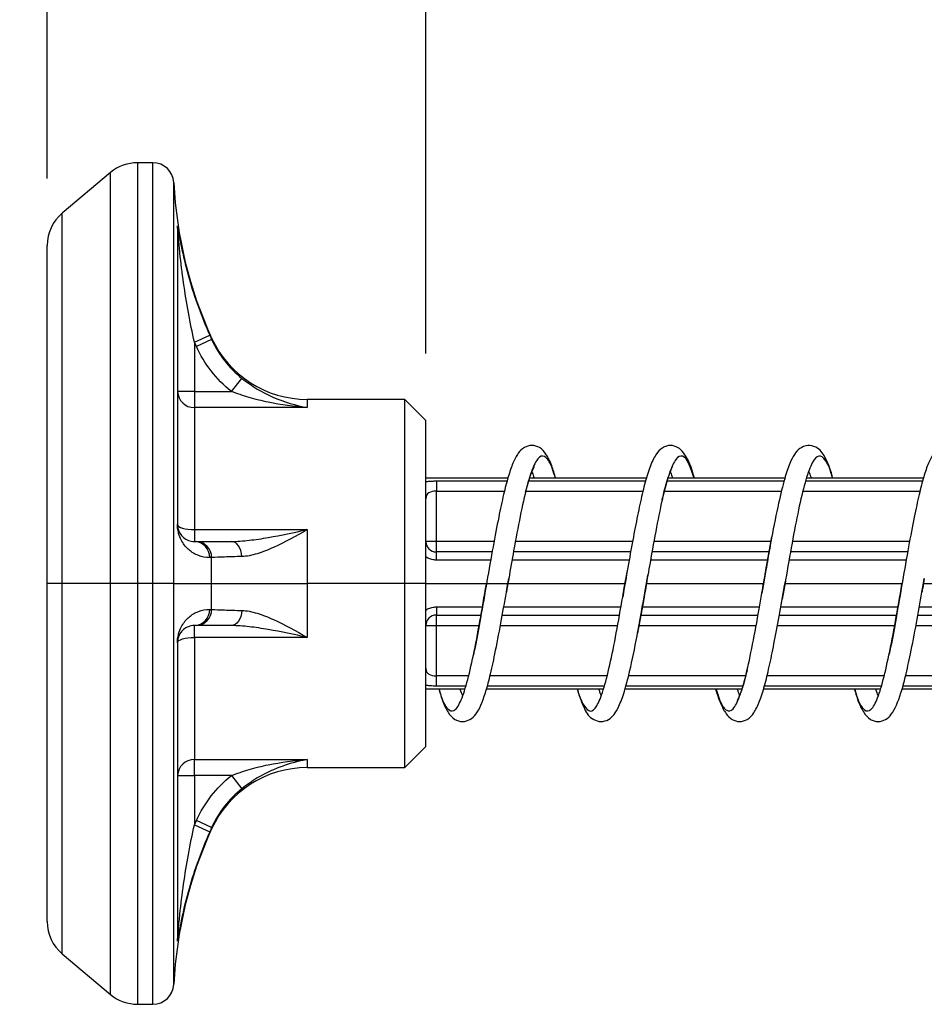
# Model space of a CAD drawing. Header units: millimetres. Extents: x 13 to 546, y 13 to 419.
# Tile 14 of 44: x 166 to 200, y 302 to 339. Entities that reach past the tile are written whole.
import ezdxf

# ---------------------------------------------------------------- set-up
doc = ezdxf.new("R2010")
doc.units = ezdxf.units.MM
doc.header["$LTSCALE"] = 2
doc.linetypes.add('SLD-Solid', pattern=[0])
doc.layers.add('DIMENSIONS', color=140, linetype='SLD-Solid', lineweight=25)
doc.styles.add('SLDTEXTSTYLE0', font='VERDANA.TTF')
doc.dimstyles.new('SLDDIMSTYLE0', dxfattribs={"dimtxt": 4.316016, "dimasz": 6.604, "dimexe": 0, "dimexo": 0.0625, "dimgap": 1.079004, "dimtad": 0, "dimtih": 1, "dimtoh": 1, "dimlfac": 1.25, "dimrnd": 1e-09, "dimzin": 4, "dimdsep": 46, "dimtxsty": 'SLDTEXTSTYLE0', "dimsah": 1, "dimcen": 0.09, "dimadec": 0, "dimazin": 1, "dimtfac": 1, "dimtmove": 0, "dimatfit": 0, "dimfxl": 0, "dimfrac": 2, "dimtolj": 1, "dimtzin": 12, "dimarcsym": 0})
doc.dimstyles.new('SLDDIMSTYLE1', dxfattribs={"dimtxt": 4.316016, "dimasz": 6.604, "dimexe": 0, "dimexo": 0.0625, "dimgap": 1.079004, "dimtad": 0, "dimtih": 1, "dimtoh": 1, "dimlfac": 1.25, "dimrnd": 1e-09, "dimzin": 4, "dimdsep": 46, "dimtxsty": 'SLDTEXTSTYLE0', "dimsah": 1, "dimcen": 0.09, "dimadec": 0, "dimazin": 1, "dimtfac": 1, "dimtofl": 0, "dimtmove": 0, "dimatfit": 3, "dimfxl": 0, "dimfrac": 2, "dimtolj": 1, "dimtzin": 12, "dimarcsym": 0})

# ---------------------------------------------------------------- blocks, each defined once
blk = doc.blocks.new('_D_12')
at = {"layer": 'DIMENSIONS'}
for p, q in [((166.548, 333.237), (166.548, 356.642)), ((180.948, 326.583), (180.948, 356.642)), ((131.018, 350.292), (129.568, 350.292)), ((129.568, 350.292), (129.568, 343.433)), ((143.843, 350.292), (145.292, 350.292)), ((145.292, 350.292), (145.292, 343.433)), ((166.548, 350.292), (149.691, 350.292)), ((180.948, 350.292), (193.648, 350.292)), ((129.568, 343.433), (131.018, 343.433)), ((145.292, 343.433), (143.843, 343.433))]:
    blk.add_line(p, q, dxfattribs=at)
for points in [[(166.548, 350.292), (159.944, 351.308), (159.944, 349.276)], [(180.948, 350.292), (187.552, 349.276), (187.552, 351.308)]]:
    blk.add_solid(points, dxfattribs=at)
at = {"layer": 'DIMENSIONS', "char_height": 4.2333, "attachment_point": 1, "style": 'SLDTEXTSTYLE0'}
for s, insert in [('18.0', (131.018, 356.635)), ('0.71', (131.018, 348.809))]:
    blk.add_mtext(s, dxfattribs=dict(at, insert=insert))
blk = doc.blocks.new('_D_13')
at = {"layer": 'DIMENSIONS'}
for p, q in [((166.548, 333.237), (166.548, 376.651)), ((233.748, 336.383), (233.748, 376.651)), ((166.548, 370.301), (188.125, 370.301)), ((193.973, 370.301), (192.524, 370.301)), ((192.524, 370.301), (192.524, 363.441)), ((206.798, 370.301), (208.248, 370.301)), ((208.248, 370.301), (208.248, 363.441)), ((233.748, 370.301), (212.647, 370.301)), ((192.524, 363.441), (193.973, 363.441)), ((208.248, 363.441), (206.798, 363.441))]:
    blk.add_line(p, q, dxfattribs=at)
for points in [[(166.548, 370.301), (173.152, 369.285), (173.152, 371.317)], [(233.748, 370.301), (227.144, 371.317), (227.144, 369.285)]]:
    blk.add_solid(points, dxfattribs=at)
at = {"layer": 'DIMENSIONS', "char_height": 4.2333, "attachment_point": 1, "style": 'SLDTEXTSTYLE0'}
for s, insert in [('84.0', (193.973, 376.644)), ('3.31', (193.973, 368.818))]:
    blk.add_mtext(s, dxfattribs=dict(at, insert=insert))

msp = doc.modelspace()

# ---------------------------------------------------------------- linework, layer by layer
for p, q in [((170.567, 333.8432), (169.9905, 333.8432)), ((169.9905, 317.8432), (169.9905, 333.8432)), ((170.567, 317.8432), (170.567, 333.8432)), ((168.9621, 333.4689), (167.1195, 331.9228)), ((168.9621, 317.8432), (168.9621, 333.4689)), ((171.3661, 317.8432), (171.3661, 333.0813)), ((167.1195, 317.8432), (167.1195, 331.9228)), ((171.5018, 331.4442), (171.5018, 320.0977)), ((172.148, 327.0219), (172.7326, 327.2809)), ((172.148, 327.0219), (172.148, 325.1475)), ((172.2212, 326.8589), (172.148, 327.0219)), ((172.803, 327.1241), (172.2212, 326.8589)), ((172.803, 327.1766), (172.803, 327.1241)), ((173.5529, 325.1475), (173.951, 325.6443)), ((172.148, 325.1475), (171.508, 325.1475)), ((172.148, 325.1475), (172.148, 324.5356)), ((172.148, 325.1475), (173.5529, 325.1475)), ((180.148, 324.8432), (176.4393, 324.8432)), ((176.4393, 324.8432), (176.4393, 324.5356)), ((180.948, 324.0432), (180.148, 324.8432)), ((180.148, 317.8432), (180.148, 324.8432)), ((172.148, 324.5356), (172.148, 319.8956)), ((176.4393, 324.5356), (172.148, 324.5356)), ((180.948, 317.8432), (180.948, 324.0432)), ((184.0645, 321.8432), (180.948, 321.8432)), ((181.348, 321.7432), (181.348, 321.3532)), ((181.348, 321.7432), (184.0383, 321.7432)), ((184.8611, 321.7432), (189.3063, 321.7432)), ((189.3372, 321.8432), (184.8925, 321.8432)), ((190.1254, 321.7432), (194.571, 321.7432)), ((194.5978, 321.8432), (190.1536, 321.8432)), ((195.4026, 321.7432), (199.8383, 321.7432)), ((199.8645, 321.8432), (195.4363, 321.8432)), ((181.348, 319.4432), (181.348, 321.3532)), ((181.348, 321.3532), (183.936, 321.3532)), ((184.7506, 321.3532), (189.2041, 321.3532)), ((190.0153, 321.3532), (194.4735, 321.3532)), ((195.2887, 321.3532), (199.736, 321.3532)), ((172.148, 319.8956), (172.148, 319.4432)), ((172.148, 319.8956), (176.4393, 319.8956)), ((176.4393, 319.8956), (176.4393, 317.8432)), ((172.148, 319.4432), (172.2212, 319.4432)), ((181.348, 319.4432), (180.948, 319.4432)), ((181.348, 319.0432), (181.348, 319.4432)), ((183.5403, 319.4432), (181.348, 319.4432)), ((188.8085, 319.4432), (184.3486, 319.4432)), ((194.0706, 319.4432), (189.6134, 319.4432)), ((193.8761, 318.3444), (194.102, 319.6137)), ((199.3403, 319.4432), (194.8832, 319.4432)), ((181.348, 318.7321), (181.348, 319.0432)), ((183.4666, 319.0432), (181.348, 319.0432)), ((188.7338, 319.0432), (184.2748, 319.0432)), ((193.9991, 319.0432), (189.542, 319.0432)), ((199.2666, 319.0432), (194.8119, 319.0432)), ((172.803, 317.8432), (172.803, 318.8315)), ((183.4117, 318.7321), (181.348, 318.7321)), ((188.6784, 318.7321), (184.221, 318.7321)), ((193.9436, 318.7321), (189.487, 318.7321)), ((199.2117, 318.7321), (194.7569, 318.7321)), ((188.4937, 317.6813), (188.6086, 318.34)), ((193.876, 318.3444), (193.7981, 317.8981)), ((184.0556, 317.7764), (184.0999, 318.0321)), ((188.5352, 317.9199), (188.4936, 317.6813)), ((189.3233, 317.7822), (189.3892, 318.1647)), ((193.7981, 317.8981), (193.7262, 317.4818)), ((194.6161, 317.933), (194.4967, 317.2492)), ((194.5862, 317.7604), (194.6162, 317.933)), ((199.8556, 317.7764), (199.8999, 318.0321)), ((167.1195, 317.8432), (166.548, 317.8432)), ((168.9621, 317.8432), (167.1195, 317.8432)), ((167.1195, 303.7637), (167.1195, 317.8432)), ((169.9905, 317.8432), (168.9621, 317.8432)), ((168.9621, 302.2176), (168.9621, 317.8432)), ((170.567, 317.8432), (169.9905, 317.8432)), ((169.9905, 301.8432), (169.9905, 317.8432)), ((171.3661, 317.8432), (170.567, 317.8432)), ((170.567, 301.8432), (170.567, 317.8432)), ((171.3661, 317.8432), (172.803, 317.8432)), ((171.3661, 302.6051), (171.3661, 317.8432)), ((172.803, 316.855), (172.803, 317.8432)), ((172.803, 317.8432), (176.4393, 317.8432)), ((176.4393, 317.8432), (176.4393, 315.7909)), ((180.148, 317.8432), (176.4393, 317.8432)), ((180.148, 310.8432), (180.148, 317.8432)), ((180.948, 317.8432), (180.148, 317.8432)), ((180.948, 311.6432), (180.948, 317.8432)), ((180.948, 317.8432), (184.0672, 317.8432)), ((184.0096, 317.5158), (184.0556, 317.7764)), ((184.0673, 317.8432), (188.5219, 317.8432)), ((188.4936, 317.6813), (188.432, 317.3278)), ((189.2179, 317.1788), (189.3233, 317.7822)), ((189.3338, 317.8432), (193.7886, 317.8432)), ((194.6006, 317.8432), (199.0552, 317.8432)), ((199.8096, 317.5158), (199.8556, 317.7764)), ((199.8673, 317.8432), (204.3219, 317.8432)), ((189.2178, 317.1788), (188.9969, 315.9505)), ((181.348, 316.9543), (181.348, 316.6432)), ((181.348, 316.9543), (183.1009, 316.9543)), ((183.9105, 316.9543), (188.3653, 316.9543)), ((189.1787, 316.9543), (193.635, 316.9543)), ((194.4441, 316.9543), (198.9009, 316.9543)), ((199.7105, 316.9543), (204.1653, 316.9543)), ((181.348, 316.6432), (183.0469, 316.6432)), ((181.348, 316.2432), (181.348, 316.6432)), ((183.8556, 316.6432), (188.3098, 316.6432)), ((189.1232, 316.6432), (193.5802, 316.6432)), ((194.3892, 316.6432), (198.8469, 316.6432)), ((199.6556, 316.6432), (204.1098, 316.6432)), ((172.2212, 316.2432), (172.148, 316.2432)), ((172.148, 315.7909), (172.148, 316.2432)), ((180.948, 316.2432), (181.348, 316.2432)), ((181.348, 314.3332), (181.348, 316.2432)), ((181.348, 316.2432), (182.9735, 316.2432)), ((183.7832, 316.2432), (188.2384, 316.2432)), ((189.0514, 316.2432), (193.5078, 316.2432)), ((194.3144, 316.2432), (198.7735, 316.2432)), ((199.5832, 316.2432), (204.0384, 316.2432)), ((176.4393, 315.7909), (172.148, 315.7909)), ((172.148, 315.7909), (172.148, 311.1509)), ((171.5018, 315.5888), (171.5018, 304.2423)), ((181.348, 313.9432), (181.348, 314.3332)), ((182.5711, 314.3332), (181.348, 314.3332)), ((187.8335, 314.3332), (183.3892, 314.3332)), ((193.1075, 314.3332), (188.6484, 314.3332)), ((198.3711, 314.3332), (193.918, 314.3332)), ((203.6335, 314.3332), (199.1892, 314.3332)), ((180.948, 313.8432), (182.4289, 313.8432)), ((182.462, 313.9432), (181.348, 313.9432)), ((183.2556, 313.8432), (187.6873, 313.8432)), ((187.7229, 313.9432), (183.283, 313.9432)), ((188.5209, 313.8432), (192.9653, 313.8432)), ((192.9949, 313.9432), (188.5469, 313.9432)), ((193.7885, 313.8432), (198.2289, 313.8432)), ((198.262, 313.9432), (193.8209, 313.9432)), ((199.0556, 313.8432), (203.4873, 313.8432)), ((203.5229, 313.9432), (199.083, 313.9432)), ((180.148, 310.8432), (180.948, 311.6432)), ((172.148, 311.1509), (176.4393, 311.1509)), ((172.148, 310.539), (172.148, 311.1509)), ((176.4393, 311.1509), (176.4393, 310.8432)), ((176.4393, 310.8432), (180.148, 310.8432)), ((171.508, 310.539), (172.148, 310.539)), ((172.148, 310.539), (172.148, 308.6645)), ((173.5529, 310.539), (172.148, 310.539)), ((173.5529, 310.539), (173.951, 310.0422)), ((172.148, 308.6645), (172.2212, 308.8275)), ((172.148, 308.6645), (172.7326, 308.4055)), ((172.803, 308.5624), (172.2212, 308.8275)), ((172.803, 308.5624), (172.803, 308.5099)), ((167.1195, 303.7637), (168.9621, 302.2176)), ((169.9905, 301.8432), (170.567, 301.8432))]:
    msp.add_line(p, q)
at = {"flags": 128}
for points in [[(171.508, 320.0832), (171.5203, 320.0466), (171.5567, 320.0114), (171.6158, 319.979), (171.6954, 319.9505), (171.7924, 319.9272), (171.9031, 319.9099), (172.0231, 319.8992), (172.148, 319.8956)], [(173.951, 318.8685), (173.9368, 318.9836), (173.9098, 319.0927), (173.8707, 319.192), (173.821, 319.2783), (173.7623, 319.3486), (173.6965, 319.4006), (173.6259, 319.4325), (173.5529, 319.4432)], [(173.951, 316.8179), (173.9368, 316.7028), (173.9098, 316.5938), (173.8707, 316.4944), (173.821, 316.4082), (173.7623, 316.3379), (173.6965, 316.2859), (173.6259, 316.254), (173.5529, 316.2432)], [(171.508, 315.6032), (171.5203, 315.6398), (171.5567, 315.675), (171.6158, 315.7075), (171.6954, 315.7359), (171.7924, 315.7592), (171.9031, 315.7766), (172.0231, 315.7873), (172.148, 315.7909)]]:
    msp.add_lwpolyline(points, dxfattribs=at)
for centre, radius, start, end in [((169.9905, 332.2432), 1.6, 90, 130), ((170.567, 333.0432), 0.8, 2.7294, 90), ((187.348, 333.8432), 16, 182.7294, 204.62432), ((168.148, 330.6971), 1.6, 130, 180), ((170.8849, 331.3568), 0.623, 0.00042, 8.0596), ((176.4393, 328.8432), 4, 204.62432, 270), ((172.1342, 325.1619), 0.6264, 181.31598, 271.25814), ((171.4855, 320.0822), 0.0225, 2.55919, 43.49513), ((172.1209, 318.8321), 0.6117, 359.8312, 87.46188), ((172.1928, 318.8336), 0.6103, 359.79635, 87.32721), ((172.1209, 316.8543), 0.6117, 272.53812, 0.16882), ((172.1928, 316.8528), 0.6103, 272.67279, 0.20365), ((171.4855, 315.6042), 0.0225, 316.50487, 357.44081), ((172.1342, 310.5246), 0.6264, 88.74186, 178.68402), ((176.4393, 306.8432), 4, 90, 155.37568), ((187.348, 301.8432), 16, 155.37568, 177.2706), ((168.148, 304.9893), 1.6, 180, 230), ((170.8849, 304.3296), 0.623, 351.9404, 359.99958), ((170.567, 302.6432), 0.8, 270, 357.2706), ((169.9905, 303.4432), 1.6, 230, 270)]:
    msp.add_arc(centre, radius, start, end)
for points, knots in [([(171.5018, 331.4442), (171.5018, 331.4528), (171.5052, 331.4367), (171.5146, 331.3831), (171.5206, 331.3472), (171.5395, 331.2347), (171.5539, 331.1501), (171.6, 330.8925), (171.6346, 330.7144), (171.7489, 330.1762), (171.8401, 329.809), (172.0488, 329.0815), (172.1665, 328.7195), (172.4289, 327.9987), (172.5737, 327.6397), (172.7326, 327.2809)], [0, 0, 0, 0, 0.03125, 0.03125, 0.0625, 0.0625, 0.125, 0.125, 0.25, 0.25, 0.5, 0.5, 0.75, 0.75, 1, 1, 1, 1]), ([(172.148, 327.0219), (172.0654, 327.3948), (171.9901, 327.768), (171.8536, 328.5179), (171.7924, 328.8945), (171.6839, 329.6518), (171.6365, 330.034), (171.577, 330.5946), (171.559, 330.7801), (171.5351, 331.0487), (171.5276, 331.1369), (171.5177, 331.2545), (171.5146, 331.2921), (171.5097, 331.3483), (171.508, 331.3655), (171.508, 331.3568)], [0, 0, 0, 0, 0.25, 0.25, 0.5, 0.5, 0.75, 0.75, 0.875, 0.875, 0.9375, 0.9375, 0.96875, 0.96875, 1, 1, 1, 1]), ([(171.508, 331.3568), (171.508, 330.8893), (171.508, 329.5508), (171.508, 325.5075), (171.508, 322.9038), (171.508, 320.0832)], [0, 0, 0, 0, 0.5, 0.5, 1, 1, 1, 1]), ([(166.548, 317.8432), (166.548, 321.2522), (166.548, 324.5218), (166.548, 329.3428), (166.548, 330.6971), (166.548, 330.6971)], [0, 0, 0, 0, 0.5, 0.5, 1, 1, 1, 1]), ([(173.5529, 325.1475), (173.2667, 325.3768), (173.0069, 325.6413), (172.5617, 326.2146), (172.3736, 326.5247), (172.2212, 326.8589)], [0, 0, 0, 0, 0.5, 0.5, 1, 1, 1, 1]), ([(172.803, 327.1241), (172.9344, 326.8353), (173.0965, 326.5673), (173.4804, 326.0716), (173.7043, 325.8428), (173.951, 325.6443)], [0, 0, 0, 0, 0.5, 0.5, 1, 1, 1, 1]), ([(173.951, 325.6443), (174.1394, 325.4927), (174.3349, 325.3582), (174.7402, 325.1176), (174.9498, 325.0119), (175.578, 324.7407), (176.0054, 324.6134), (176.4393, 324.5356)], [0, 0, 0, 0, 0.25, 0.25, 0.5, 0.5, 1, 1, 1, 1]), ([(176.4393, 324.5356), (175.9358, 324.571), (175.4402, 324.6371), (174.7115, 324.7868), (174.4684, 324.846), (173.9982, 324.9828), (173.7714, 325.0599), (173.5529, 325.1475)], [0, 0, 0, 0, 0.5, 0.5, 0.75, 0.75, 1, 1, 1, 1]), ([(185.8885, 321.8432), (185.8382, 322.0097), (185.7246, 322.3862), (185.5294, 322.7661), (185.3276, 323.0055), (184.984, 323.1253), (184.6409, 323.0117), (184.4487, 322.7979), (184.253, 322.4359), (184.075, 321.9105), (183.8972, 321.2304), (183.7107, 320.3437), (183.4923, 319.2141), (183.345, 318.3621), (183.2675, 317.9141)], [0, 0, 0, 0, 0.0727536, 0.1644768, 0.2429767, 0.298903, 0.3524173, 0.4237027, 0.5067784, 0.5918739, 0.6796341, 0.7736638, 0.8809803, 1, 1, 1, 1]), ([(191.1556, 321.8432), (191.1409, 321.8976), (191.0208, 322.3435), (190.84, 322.73), (190.5684, 323.016), (190.3005, 323.1074), (190.0741, 323.0716), (189.88, 322.9768), (189.6722, 322.7471), (189.4631, 322.2865), (189.2633, 321.6383), (189.0852, 320.8683), (188.9064, 319.9806), (188.7198, 318.9791), (188.5972, 318.2757), (188.5352, 317.9199)], [0, 0, 0, 0, 0.0219268, 0.1798994, 0.2462772, 0.2981989, 0.3238624, 0.3558609, 0.4393534, 0.5372655, 0.6319101, 0.7225812, 0.8127411, 0.9052856, 1, 1, 1, 1]), ([(196.4253, 321.8432), (196.4174, 321.873), (196.3231, 322.2269), (196.1402, 322.6496), (195.9053, 323.0067), (195.4598, 323.1275), (195.1346, 322.9784), (194.9504, 322.7506), (194.7752, 322.402), (194.5762, 321.8103), (194.3457, 320.8755), (194.1317, 319.7972), (193.974, 318.9074), (193.9011, 318.4886), (193.876, 318.3444)], [0, 0, 0, 0, 0.0124636, 0.1480215, 0.2625083, 0.3198768, 0.3811913, 0.4506025, 0.5295192, 0.6271344, 0.7452426, 0.8835403, 0.9598947, 1, 1, 1, 1]), ([(201.6885, 321.8432), (201.6382, 322.0097), (201.5246, 322.3862), (201.3294, 322.7661), (201.1276, 323.0055), (200.784, 323.1253), (200.4409, 323.0117), (200.2487, 322.7979), (200.053, 322.4359), (199.875, 321.9105), (199.6972, 321.2304), (199.5107, 320.3437), (199.2923, 319.2141), (199.145, 318.3621), (199.0675, 317.9141)], [0, 0, 0, 0, 0.0727536, 0.1644768, 0.2429767, 0.298903, 0.3524173, 0.4237027, 0.5067784, 0.5918739, 0.6796341, 0.7736638, 0.8809803, 1, 1, 1, 1]), ([(185.8739, 321.8432), (185.8379, 321.9674), (185.7194, 322.377), (185.519, 322.6845), (185.274, 322.7221), (185.025, 322.3194), (184.7786, 321.5365), (184.5334, 320.4333), (184.305, 319.2219), (184.1615, 318.3882), (184.1002, 318.032)], [0, 0, 0, 0, 0.0605959, 0.1997904, 0.3387347, 0.4782453, 0.6173794, 0.7563464, 0.8958859, 1, 1, 1, 1]), ([(191.1444, 321.8432), (191.0803, 322.0417), (190.9341, 322.4945), (190.7028, 322.7449), (190.4574, 322.6333), (190.2113, 322.0985), (189.9622, 321.2005), (189.7169, 320.0111), (189.5261, 318.9491), (189.4166, 318.3192), (189.3897, 318.1646)], [0, 0, 0, 0, 0.110043, 0.2510936, 0.3915819, 0.5321546, 0.6731907, 0.8136482, 0.9542745, 1, 1, 1, 1]), ([(196.4141, 321.8432), (196.4032, 321.8846), (196.3098, 322.2375), (196.1361, 322.5758), (195.8887, 322.7644), (195.6405, 322.4969), (195.3956, 321.8371), (195.1478, 320.8311), (194.8999, 319.57), (194.7243, 318.5522), (194.629, 318.0068), (194.6161, 317.933)], [0, 0, 0, 0, 0.01817304, 0.1551454, 0.2924466, 0.42989303, 0.56685789, 0.70423341, 0.84160893, 0.97857378, 1, 1, 1, 1]), ([(184.7386, 321.3058), (184.7595, 321.3899), (184.8318, 321.6816), (184.9383, 322.0093), (185.0553, 322.2648), (185.0667, 322.2886), (185.0714, 322.2984)], [0, 0, 0, 0, 0.13345109, 0.46273004, 0.77938148, 1, 1, 1, 1]), ([(184.9777, 322.083), (184.9982, 322.0403), (185.0235, 321.9876), (185.0587, 321.8662), (185.0653, 321.8432)], [0, 0, 0, 0, 0.8106527, 1, 1, 1, 1]), ([(189.935, 321.0197), (189.9549, 321.1085), (190.0317, 321.4503), (190.1563, 321.8737), (190.2975, 322.2328), (190.3234, 322.279), (190.3349, 322.2993)], [0, 0, 0, 0, 0.1105973, 0.42574831, 0.7468805, 1, 1, 1, 1]), ([(190.2443, 322.0857), (190.2496, 322.0746), (190.2722, 322.0272), (190.3043, 321.923), (190.3289, 321.8432)], [0, 0, 0, 0, 0.234968, 1, 1, 1, 1]), ([(195.5123, 322.0905), (195.5192, 322.0765), (195.5436, 322.0272), (195.5751, 321.92), (195.5977, 321.8432)], [0, 0, 0, 0, 0.28334707, 1, 1, 1, 1]), ([(180.948, 321.7125), (180.9703, 321.7166), (181.0396, 321.7292), (181.1762, 321.7403), (181.2909, 321.7422), (181.348, 321.7432)], [0, 0, 0, 0, 0.1924583, 0.5981884, 1, 1, 1, 1]), ([(181.348, 321.3532), (181.2398, 321.3532), (181.1322, 321.3342), (180.9856, 321.241), (180.948, 321.1648), (180.948, 321.0681)], [0, 0, 0, 0, 0.5, 0.5, 1, 1, 1, 1]), ([(172.7326, 318.8303), (172.574, 318.8278), (172.4291, 318.8573), (172.1663, 318.9581), (172.0484, 319.0296), (171.8391, 319.2096), (171.7482, 319.3162), (171.6336, 319.5172), (171.599, 319.5903), (171.5532, 319.7282), (171.539, 319.7784), (171.5202, 319.8744), (171.5143, 319.9101), (171.5051, 319.995), (171.5018, 320.0457), (171.5018, 320.0977)], [0, 0, 0, 0, 0.25, 0.25, 0.5, 0.5, 0.75, 0.75, 0.875, 0.875, 0.9375, 0.9375, 0.96875, 0.96875, 1, 1, 1, 1]), ([(171.508, 320.0832), (171.508, 320.0572), (171.5097, 320.0321), (171.5145, 319.9897), (171.5175, 319.9719), (171.5273, 319.9238), (171.5347, 319.8986), (171.5585, 319.8293), (171.5765, 319.7924), (171.6361, 319.6912), (171.6834, 319.6374), (171.7922, 319.5465), (171.8535, 319.5103), (171.9901, 319.4587), (172.0655, 319.4432), (172.148, 319.4432)], [0, 0, 0, 0, 0.03125, 0.03125, 0.0625, 0.0625, 0.125, 0.125, 0.25, 0.25, 0.5, 0.5, 0.75, 0.75, 1, 1, 1, 1]), ([(173.5529, 319.4432), (173.7714, 319.4432), (173.9982, 319.4604), (174.4684, 319.5139), (174.7115, 319.5506), (175.4402, 319.6758), (175.9358, 319.7802), (176.4393, 319.8956)], [0, 0, 0, 0, 0.25, 0.25, 0.5, 0.5, 1, 1, 1, 1]), ([(176.4393, 319.8956), (176.0054, 319.6418), (175.578, 319.4063), (174.9498, 319.1222), (174.7402, 319.0384), (174.3349, 318.9144), (174.1394, 318.8732), (173.951, 318.8685)], [0, 0, 0, 0, 0.5, 0.5, 0.75, 0.75, 1, 1, 1, 1]), ([(172.3095, 319.4432), (172.4562, 319.4432), (172.7756, 319.4432), (173.2801, 319.4432), (173.5529, 319.4432)], [0, 0, 0, 0, 0.45953115, 1, 1, 1, 1]), ([(180.948, 319.4432), (180.948, 319.395), (180.957, 319.3448), (180.994, 319.25), (181.0225, 319.2048), (181.1318, 319.0905), (181.2398, 319.0432), (181.348, 319.0432)], [0, 0, 0, 0, 0.25, 0.25, 0.5, 0.5, 1, 1, 1, 1]), ([(173.951, 318.8685), (173.7038, 318.8624), (173.4846, 318.8561), (173.1001, 318.8436), (172.9341, 318.8373), (172.803, 318.8315)], [0, 0, 0, 0, 0.5, 0.5, 1, 1, 1, 1]), ([(181.348, 318.7321), (181.2911, 318.7363), (181.1766, 318.7446), (181.04, 318.793), (180.9705, 318.8409), (180.948, 318.8564)], [0, 0, 0, 0, 0.4007244, 0.8054421, 1, 1, 1, 1]), ([(193.7256, 317.4819), (193.7728, 317.7552), (193.8231, 318.0468), (193.873, 318.3268), (193.8761, 318.3444)], [0, 0, 0, 0, 0.9371626, 1, 1, 1, 1]), ([(183.2675, 317.9141), (183.1872, 317.4474), (183.0371, 316.5765), (182.8682, 315.6404), (182.7783, 315.2289), (182.757, 315.1314)], [0, 0, 0, 0, 0.4683403, 0.8740353, 1, 1, 1, 1]), ([(184.1002, 318.032), (184.0795, 317.9132), (184.0494, 317.74), (184.0193, 317.5694), (184.0099, 317.5157)], [0, 0, 0, 0, 0.6856477, 1, 1, 1, 1]), ([(189.3897, 318.1646), (189.3336, 317.8375), (189.2761, 317.5024), (189.2192, 317.1863), (189.2178, 317.1788)], [0, 0, 0, 0, 0.9762364, 1, 1, 1, 1]), ([(199.0675, 317.9141), (198.9872, 317.4474), (198.8371, 316.5765), (198.6682, 315.6404), (198.5783, 315.2289), (198.557, 315.1314)], [0, 0, 0, 0, 0.4683403, 0.8740353, 1, 1, 1, 1]), ([(199.9002, 318.032), (199.8795, 317.9132), (199.8494, 317.74), (199.8193, 317.5694), (199.8099, 317.5157)], [0, 0, 0, 0, 0.6856477, 1, 1, 1, 1]), ([(166.548, 304.9893), (166.548, 304.9893), (166.548, 306.3436), (166.548, 311.1647), (166.548, 314.4343), (166.548, 317.8432)], [0, 0, 0, 0, 0.5, 0.5, 1, 1, 1, 1]), ([(181.4372, 313.8432), (181.4787, 313.7017), (181.5883, 313.3281), (181.7726, 312.9431), (181.9799, 312.7093), (182.1741, 312.6149), (182.4005, 312.579), (182.6683, 312.6711), (182.9404, 312.951), (183.1656, 313.4861), (183.3925, 314.3168), (183.5834, 315.1989), (183.7982, 316.2942), (183.9408, 317.1181), (184.0096, 317.5158)], [0, 0, 0, 0, 0.06110909, 0.16137969, 0.24688339, 0.27965262, 0.30593434, 0.35910666, 0.42708334, 0.58886113, 0.67745659, 0.77557604, 0.89168576, 1, 1, 1, 1]), ([(181.4467, 313.8432), (181.4722, 313.7519), (181.5802, 313.3638), (181.7693, 313.0406), (182.0147, 312.9415), (182.264, 313.2892), (182.5097, 314.0227), (182.7554, 315.0869), (183.0046, 316.3875), (183.1684, 317.3395), (183.2502, 317.8145)], [0, 0, 0, 0, 0.042095, 0.178842, 0.3155068, 0.4527188, 0.589421, 0.7261232, 0.8633352, 1, 1, 1, 1]), ([(186.7032, 313.8432), (186.7046, 313.838), (186.7882, 313.5121), (186.9523, 313.1692), (187.2007, 312.9182), (187.4479, 313.13), (187.6929, 313.7374), (187.9416, 314.7008), (188.1885, 315.934), (188.3712, 316.9789), (188.4737, 317.5667), (188.4937, 317.6813)], [0, 0, 0, 0, 0.0022531, 0.1397957, 0.2778219, 0.4157023, 0.5532525, 0.6913358, 0.8291489, 0.9667141, 1, 1, 1, 1]), ([(191.9645, 313.8432), (191.969, 313.8258), (192.0303, 313.5901), (192.1535, 313.2591), (192.3486, 312.8866), (192.541, 312.6751), (192.884, 312.561), (193.2276, 312.6814), (193.4296, 312.918), (193.6379, 313.3387), (193.8278, 313.9349), (194.0055, 314.6682), (194.1872, 315.5552), (194.3857, 316.6074), (194.5181, 317.3686), (194.5862, 317.7604)], [0, 0, 0, 0, 0.0067992, 0.0918851, 0.1749514, 0.2462289, 0.2997371, 0.3556572, 0.4341482, 0.5258611, 0.6166043, 0.7059688, 0.797597, 0.8958157, 1, 1, 1, 1]), ([(191.9811, 313.8432), (192.0331, 313.6742), (192.1673, 313.2374), (192.3859, 312.9605), (192.631, 313.0114), (192.8778, 313.4926), (193.1265, 314.3443), (193.3714, 315.5004), (193.5719, 316.5949), (193.69, 317.2765), (193.7256, 317.4819)], [0, 0, 0, 0, 0.08955286, 0.23141296, 0.37269707, 0.51423572, 0.65605186, 0.79732049, 0.93892826, 1, 1, 1, 1]), ([(197.2372, 313.8432), (197.2787, 313.7017), (197.3883, 313.3281), (197.5726, 312.9431), (197.7799, 312.7093), (197.9741, 312.6149), (198.2005, 312.579), (198.4683, 312.6711), (198.7404, 312.951), (198.9656, 313.4861), (199.1925, 314.3168), (199.3834, 315.1989), (199.5982, 316.2942), (199.7408, 317.1181), (199.8096, 317.5158)], [0, 0, 0, 0, 0.06110909, 0.16137969, 0.24688339, 0.27965262, 0.30593434, 0.35910666, 0.42708334, 0.58886113, 0.67745659, 0.77557604, 0.89168576, 1, 1, 1, 1]), ([(197.2467, 313.8432), (197.2722, 313.7519), (197.3802, 313.3638), (197.5693, 313.0406), (197.8147, 312.9415), (198.064, 313.2892), (198.3097, 314.0227), (198.5554, 315.0869), (198.8046, 316.3875), (198.9684, 317.3395), (199.0502, 317.8145)], [0, 0, 0, 0, 0.042095, 0.178842, 0.3155068, 0.4527188, 0.589421, 0.7261232, 0.8633352, 1, 1, 1, 1]), ([(186.6973, 313.8432), (186.7892, 313.568), (186.9644, 313.0434), (187.1883, 312.7072), (187.6088, 312.5626), (187.9325, 312.6685), (188.1191, 312.8628), (188.306, 313.186), (188.5124, 313.7602), (188.7531, 314.6965), (188.9749, 315.8041), (189.1313, 316.6822), (189.1996, 317.0737), (189.2179, 317.1788)], [0, 0, 0, 0, 0.1376897, 0.2624223, 0.3158738, 0.3713602, 0.4386306, 0.5188442, 0.6198114, 0.7435811, 0.8893766, 0.9702893, 1, 1, 1, 1]), ([(171.5018, 315.5888), (171.5018, 315.641), (171.5052, 315.693), (171.5146, 315.7786), (171.5206, 315.8145), (171.5395, 315.9102), (171.5539, 315.9606), (171.6, 316.0986), (171.6346, 316.1711), (171.7489, 316.3711), (171.8401, 316.4779), (172.0488, 316.657), (172.1665, 316.7284), (172.4289, 316.8291), (172.5737, 316.8587), (172.7326, 316.8561)], [0, 0, 0, 0, 0.03125, 0.03125, 0.0625, 0.0625, 0.125, 0.125, 0.25, 0.25, 0.5, 0.5, 0.75, 0.75, 1, 1, 1, 1]), ([(172.803, 316.855), (172.9344, 316.8491), (173.0965, 316.843), (173.4804, 316.8305), (173.7043, 316.824), (173.951, 316.8179)], [0, 0, 0, 0, 0.5, 0.5, 1, 1, 1, 1]), ([(173.951, 316.8179), (174.1394, 316.8133), (174.3349, 316.7721), (174.7402, 316.648), (174.9498, 316.5643), (175.578, 316.2802), (176.0054, 316.0447), (176.4393, 315.7909)], [0, 0, 0, 0, 0.25, 0.25, 0.5, 0.5, 1, 1, 1, 1]), ([(180.948, 316.83), (180.9703, 316.8454), (181.0396, 316.8933), (181.1762, 316.9418), (181.2909, 316.9502), (181.348, 316.9543)], [0, 0, 0, 0, 0.1924583, 0.5981884, 1, 1, 1, 1]), ([(181.348, 316.6432), (181.2398, 316.6432), (181.1322, 316.5964), (180.9856, 316.4431), (180.948, 316.3406), (180.948, 316.2432)], [0, 0, 0, 0, 0.5, 0.5, 1, 1, 1, 1]), ([(172.148, 316.2432), (172.0654, 316.2432), (171.9901, 316.2277), (171.8536, 316.1762), (171.7924, 316.14), (171.6839, 316.0496), (171.6365, 315.9957), (171.577, 315.895), (171.559, 315.8585), (171.5351, 315.7891), (171.5276, 315.7638), (171.5177, 315.7158), (171.5146, 315.6978), (171.5097, 315.6551), (171.508, 315.6294), (171.508, 315.6032)], [0, 0, 0, 0, 0.25, 0.25, 0.5, 0.5, 0.75, 0.75, 0.875, 0.875, 0.9375, 0.9375, 0.96875, 0.96875, 1, 1, 1, 1]), ([(173.5529, 316.2432), (173.2784, 316.2432), (172.774, 316.2432), (172.4549, 316.2432), (172.3095, 316.2432)], [0, 0, 0, 0, 0.5441685, 1, 1, 1, 1]), ([(176.4393, 315.7909), (175.9358, 315.9062), (175.4402, 316.0107), (174.7115, 316.1359), (174.4684, 316.1726), (173.9982, 316.226), (173.7714, 316.2432), (173.5529, 316.2432)], [0, 0, 0, 0, 0.5, 0.5, 0.75, 0.75, 1, 1, 1, 1]), ([(171.508, 315.6032), (171.508, 312.7827), (171.508, 310.1789), (171.508, 306.1356), (171.508, 304.7972), (171.508, 304.3296)], [0, 0, 0, 0, 0.5, 0.5, 1, 1, 1, 1]), ([(180.948, 314.6183), (180.948, 314.5705), (180.957, 314.5263), (180.994, 314.4524), (181.0225, 314.422), (181.1318, 314.3525), (181.2398, 314.3332), (181.348, 314.3332)], [0, 0, 0, 0, 0.25, 0.25, 0.5, 0.5, 1, 1, 1, 1]), ([(193.1626, 314.565), (193.1408, 314.4711), (193.0643, 314.1424), (192.9448, 313.7534), (192.8143, 313.4397), (192.7948, 313.4037), (192.7864, 313.3882)], [0, 0, 0, 0, 0.12716165, 0.44513588, 0.7616505, 1, 1, 1, 1]), ([(181.348, 313.9432), (181.2911, 313.9442), (181.1766, 313.9461), (181.04, 313.9572), (180.9705, 313.9699), (180.948, 313.974)], [0, 0, 0, 0, 0.4007244, 0.8054421, 1, 1, 1, 1]), ([(182.346, 313.5962), (182.3186, 313.6531), (182.2912, 313.7101), (182.2538, 313.8427), (182.2536, 313.8432)], [0, 0, 0, 0, 0.99592313, 1, 1, 1, 1]), ([(187.6131, 313.6001), (187.5984, 313.6301), (187.5716, 313.6844), (187.5397, 313.7941), (187.5253, 313.8432)], [0, 0, 0, 0, 0.5517695, 1, 1, 1, 1]), ([(192.8777, 313.6034), (192.8658, 313.6281), (192.8422, 313.6774), (192.8091, 313.788), (192.7925, 313.8432)], [0, 0, 0, 0, 0.5009454, 1, 1, 1, 1]), ([(198.146, 313.5962), (198.1186, 313.6531), (198.0912, 313.7101), (198.0538, 313.8427), (198.0536, 313.8432)], [0, 0, 0, 0, 0.9959231, 1, 1, 1, 1]), ([(173.5529, 310.539), (173.7714, 310.6266), (173.9982, 310.7037), (174.4684, 310.8404), (174.7115, 310.8997), (175.4402, 311.0494), (175.9358, 311.1155), (176.4393, 311.1509)], [0, 0, 0, 0, 0.25, 0.25, 0.5, 0.5, 1, 1, 1, 1]), ([(176.4393, 311.1509), (176.0054, 311.073), (175.578, 310.9458), (174.9498, 310.6745), (174.7402, 310.5689), (174.3349, 310.3283), (174.1394, 310.1938), (173.951, 310.0422)], [0, 0, 0, 0, 0.5, 0.5, 0.75, 0.75, 1, 1, 1, 1]), ([(172.2212, 308.8275), (172.3733, 309.1612), (172.5658, 309.4781), (173.0119, 310.0506), (173.2662, 310.3093), (173.5529, 310.539)], [0, 0, 0, 0, 0.5, 0.5, 1, 1, 1, 1]), ([(173.951, 310.0422), (173.7038, 309.8433), (173.4846, 309.6196), (173.1001, 309.1245), (172.9341, 308.8507), (172.803, 308.5624)], [0, 0, 0, 0, 0.5, 0.5, 1, 1, 1, 1]), ([(171.508, 304.3296), (171.508, 304.321), (171.5097, 304.3376), (171.5145, 304.3925), (171.5175, 304.4293), (171.5273, 304.5462), (171.5347, 304.6335), (171.5585, 304.9006), (171.5765, 305.0871), (171.6361, 305.6493), (171.6834, 306.0309), (171.7922, 306.7906), (171.8535, 307.1681), (171.9901, 307.9189), (172.0655, 308.2922), (172.148, 308.6645)], [0, 0, 0, 0, 0.03125, 0.03125, 0.0625, 0.0625, 0.125, 0.125, 0.25, 0.25, 0.5, 0.5, 0.75, 0.75, 1, 1, 1, 1]), ([(172.7326, 308.4055), (172.574, 308.0472), (172.4291, 307.6882), (172.1663, 306.9665), (172.0484, 306.6037), (171.8391, 305.8738), (171.7482, 305.5072), (171.6336, 304.9675), (171.599, 304.7884), (171.5532, 304.5323), (171.539, 304.4485), (171.5202, 304.3366), (171.5143, 304.3015), (171.5051, 304.2492), (171.5018, 304.2337), (171.5018, 304.2423)], [0, 0, 0, 0, 0.25, 0.25, 0.5, 0.5, 0.75, 0.75, 0.875, 0.875, 0.9375, 0.9375, 0.96875, 0.96875, 1, 1, 1, 1])]:
    msp.add_open_spline(points, degree=3, knots=knots)
for points in [[(172.7326, 327.2809), (172.7558, 327.2285), (172.7793, 327.1763), (172.803, 327.1241)], [(172.803, 318.8315), (172.7793, 318.8311), (172.7558, 318.8307), (172.7326, 318.8303)], [(172.7326, 316.8561), (172.7558, 316.8558), (172.7793, 316.8554), (172.803, 316.855)], [(172.803, 308.5624), (172.7793, 308.5102), (172.7558, 308.4579), (172.7326, 308.4055)]]:
    msp.add_open_spline(points, degree=3)

# ---------------------------------------------------------------- dimensions: what is measured, and where the dimension line sits
at = {"layer": 'DIMENSIONS'}
for base, p1, p2, dimstyle, picture, middle in [((233.748, 370.3009), (166.548, 330.6971), (233.748, 333.8432), 'SLDDIMSTYLE1', '_D_13', (200.3857, 370.3009)), ((166.548, 350.2922), (180.948, 324.0432), (166.548, 330.6971), 'SLDDIMSTYLE0', '_D_12', (137.4304, 350.2922))]:
    dim = msp.add_linear_dim(base=base, p1=p1, p2=p2, dimstyle=dimstyle, dxfattribs=at)
    dim.commit()
    dim.dimension.update_dxf_attribs({"geometry": picture, "text_midpoint": middle, "dimtype": 160})

doc.saveas('drawing.dxf')
